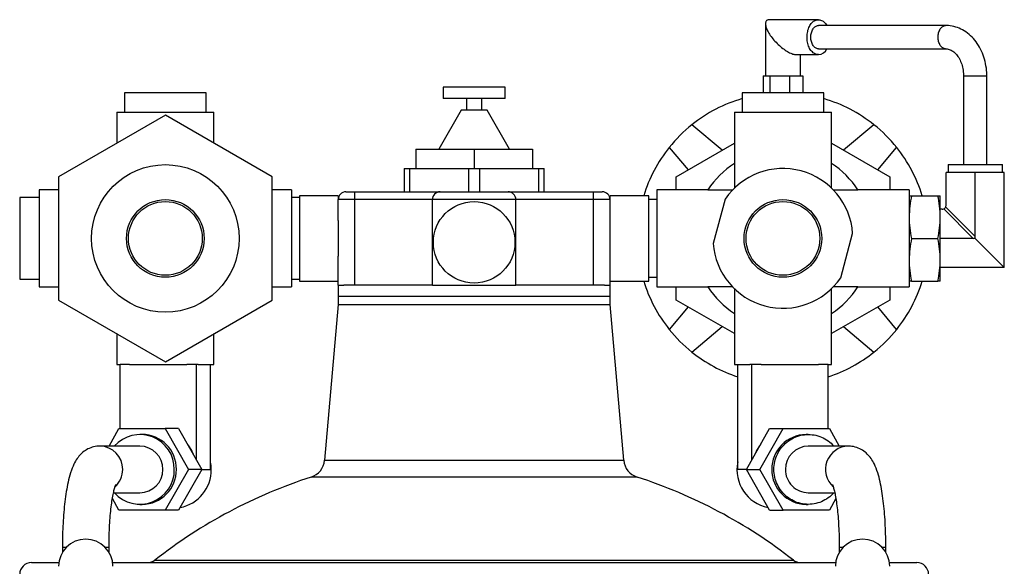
# Model space of a CAD drawing. Extents: x 51 to 797, y -330 to 512.
# Tile 3 of 4: x 109 to 362, y 371 to 512. Entities that reach past the tile are written whole.
import ezdxf

# ---------------------------------------------------------------- set-up
doc = ezdxf.new("R2010")
doc.units = 0
doc.layers.get('0').update_dxf_attribs({"linetype": 'CONTINUOUS'})

msp = doc.modelspace()

# ---------------------------------------------------------------- linework, layer by layer
at = {"color": 7, "linetype": 'CONTINUOUS'}
for p, q in [((300.52, 510.75), (300.52, 497.33)), ((314.14, 511.83), (301.59, 511.83)), ((346.91, 510.33), (314.14, 510.33)), ((308.44, 502.83), (314.14, 502.83)), ((309.52, 497.33), (309.52, 502.83)), ((314.14, 504.33), (346.91, 504.33)), ((299.91, 497.33), (300.78, 497.33)), ((299.91, 497.33), (299.91, 492.99)), ((300.78, 497.33), (301.64, 497.33)), ((301.64, 497.33), (304.2, 497.33)), ((301.64, 497.33), (301.64, 492.99)), ((304.2, 497.33), (306.75, 497.33)), ((306.75, 497.33), (306.75, 492.99)), ((306.75, 497.33), (308.44, 497.33)), ((308.44, 497.33), (310.13, 497.33)), ((310.13, 497.33), (310.13, 492.99)), ((351.52, 497.33), (351.52, 474.49)), ((357.52, 474.49), (357.52, 497.33)), ((217.52, 494.49), (217.52, 491.49)), ((225.52, 494.49), (217.52, 494.49)), ((233.52, 494.49), (225.52, 494.49)), ((233.52, 491.49), (233.52, 494.49)), ((135.52, 492.99), (135.52, 487.99)), ((156.52, 492.99), (135.52, 492.99)), ((156.52, 487.99), (156.52, 492.99)), ((294.52, 492.99), (294.52, 487.99)), ((315.52, 492.99), (294.52, 492.99)), ((315.52, 487.99), (315.52, 492.99)), ((225.52, 491.49), (217.52, 491.49)), ((223.52, 491.49), (223.52, 488.49)), ((233.52, 491.49), (225.52, 491.49)), ((227.52, 488.49), (227.52, 491.49)), ((146.02, 487.25), (118.52, 471.37)), ((133.52, 487.99), (133.52, 480.03)), ((133.52, 487.99), (158.52, 487.99)), ((173.52, 471.37), (146.02, 487.25)), ((158.52, 480.03), (158.52, 487.99)), ((222.18, 488.49), (216.4, 478.49)), ((225.52, 488.49), (222.18, 488.49)), ((228.86, 488.49), (225.52, 488.49)), ((234.63, 478.49), (228.86, 488.49)), ((292.52, 487.99), (292.52, 474.8)), ((292.52, 487.99), (317.52, 487.99)), ((317.52, 474.8), (317.52, 487.99)), ((289.4, 478.23), (281.59, 484.78)), ((328.44, 484.78), (320.64, 478.23)), ((277.52, 471.37), (292.52, 480.03)), ((317.52, 480.03), (332.52, 471.37)), ((210.52, 478.49), (210.52, 473.49)), ((210.52, 478.49), (225.52, 478.49)), ((225.52, 478.49), (225.52, 473.49)), ((225.52, 478.49), (240.52, 478.49)), ((240.52, 478.49), (240.52, 473.49)), ((275.73, 478.92), (280.58, 473.14)), ((329.45, 473.14), (334.3, 478.92)), ((292.52, 474.8), (292.52, 468.45)), ((317.52, 468.45), (317.52, 474.8)), ((347.52, 474.49), (347.52, 472.49)), ((347.52, 474.49), (361.52, 474.49)), ((361.52, 472.49), (361.52, 474.49)), ((207.52, 473.49), (207.52, 467.49)), ((207.52, 473.49), (208.97, 473.49)), ((208.97, 467.49), (208.97, 473.49)), ((208.97, 473.49), (224.07, 473.49)), ((224.07, 473.49), (224.07, 467.49)), ((224.07, 473.49), (226.97, 473.49)), ((226.97, 467.49), (226.97, 473.49)), ((226.97, 473.49), (242.07, 473.49)), ((242.07, 473.49), (242.07, 467.49)), ((242.07, 473.49), (243.52, 473.49)), ((243.52, 467.49), (243.52, 473.49)), ((347.02, 463.99), (347.02, 472.49)), ((354.52, 472.49), (347.02, 472.49)), ((354.52, 455.99), (354.52, 472.49)), ((362.02, 472.49), (354.52, 472.49)), ((362.02, 447.99), (362.02, 472.49)), ((118.52, 471.37), (118.52, 439.62)), ((173.52, 439.62), (173.52, 471.37)), ((277.52, 467.99), (277.52, 471.37)), ((332.52, 471.37), (332.52, 467.99)), ((118.52, 467.99), (113.52, 467.99)), ((113.52, 467.99), (113.52, 442.99)), ((178.52, 467.99), (173.52, 467.99)), ((178.52, 467.99), (178.52, 442.99)), ((190.52, 466.49), (180.52, 466.49)), ((180.52, 466.49), (180.52, 455.49)), ((190.52, 466.49), (190.52, 465.49)), ((192.52, 467.49), (194.77, 467.49)), ((194.77, 467.49), (216.77, 467.49)), ((216.77, 467.49), (234.27, 467.49)), ((234.27, 467.49), (256.27, 467.49)), ((256.27, 467.49), (258.52, 467.49)), ((270.52, 466.49), (260.52, 466.49)), ((260.52, 465.49), (260.52, 466.49)), ((270.52, 444.49), (270.52, 466.49)), ((285.71, 467.99), (272.52, 467.99)), ((272.52, 467.99), (272.52, 442.99)), ((285.71, 467.99), (292.06, 467.99)), ((317.97, 467.99), (324.32, 467.99)), ((337.52, 467.99), (324.32, 467.99)), ((337.52, 467.99), (337.52, 442.99)), ((337.52, 466.49), (338.14, 466.49)), ((338.14, 466.49), (344.9, 466.49)), ((344.9, 466.49), (345.52, 466.49)), ((345.52, 460.99), (345.52, 466.49)), ((113.52, 465.99), (108.52, 465.99)), ((108.52, 465.99), (108.52, 444.99)), ((180.52, 465.99), (178.52, 465.99)), ((190.52, 460.08), (190.52, 465.49)), ((214.77, 443.49), (214.77, 465.49)), ((236.27, 443.49), (236.27, 465.49)), ((260.52, 460.08), (260.52, 465.49)), ((272.52, 465.49), (270.52, 465.49)), ((290.14, 465.62), (287.06, 454.2)), ((346.02, 462.99), (345.52, 462.99)), ((190.52, 460.08), (190.52, 450.91)), ((260.52, 450.91), (260.52, 460.08)), ((345.52, 449.99), (345.52, 460.99)), ((319.9, 445.36), (322.97, 456.79)), ((180.52, 455.49), (180.52, 444.49)), ((338.14, 455.49), (344.9, 455.49)), ((354.02, 455.49), (345.52, 455.49)), ((354.45, 455.56), (362.02, 447.99)), ((190.52, 443.49), (190.52, 450.91)), ((260.52, 443.49), (260.52, 450.91)), ((345.52, 444.49), (345.52, 449.99)), ((362.02, 447.99), (345.52, 447.99)), ((108.52, 444.99), (113.52, 444.99)), ((178.52, 444.99), (180.52, 444.99)), ((180.52, 444.49), (190.52, 444.49)), ((260.52, 444.49), (270.52, 444.49)), ((270.52, 445.49), (272.52, 445.49)), ((338.14, 444.49), (337.52, 444.49)), ((338.14, 444.49), (344.9, 444.49)), ((345.52, 444.49), (344.9, 444.49)), ((113.52, 442.99), (118.52, 442.99)), ((173.52, 442.99), (178.52, 442.99)), ((190.52, 443.49), (190.52, 440.49)), ((190.52, 443.49), (191.98, 443.49)), ((214.77, 443.49), (191.98, 443.49)), ((214.77, 443.49), (236.27, 443.49)), ((259.06, 443.49), (236.27, 443.49)), ((259.06, 443.49), (260.52, 443.49)), ((260.52, 440.49), (260.52, 443.49)), ((272.52, 442.99), (285.71, 442.99)), ((277.52, 439.62), (277.52, 442.99)), ((292.06, 442.99), (285.71, 442.99)), ((292.52, 442.54), (292.52, 436.19)), ((317.52, 436.19), (317.52, 442.54)), ((324.32, 442.99), (317.97, 442.99)), ((324.32, 442.99), (337.52, 442.99)), ((332.52, 442.99), (332.52, 439.62)), ((118.52, 439.62), (146.02, 423.74)), ((146.02, 423.74), (173.52, 439.62)), ((190.52, 440.49), (190.52, 438.49)), ((260.52, 438.49), (260.52, 440.49)), ((292.52, 430.96), (277.52, 439.62)), ((332.52, 439.62), (317.52, 430.96)), ((190.52, 438.49), (187, 398.34)), ((190.52, 438.49), (260.52, 438.49)), ((264.03, 398.34), (260.52, 438.49)), ((280.58, 437.85), (275.73, 432.07)), ((292.52, 436.19), (292.52, 422.99)), ((317.52, 422.99), (317.52, 436.19)), ((334.3, 432.07), (329.45, 437.85)), ((133.52, 430.96), (133.52, 422.99)), ((158.52, 422.99), (158.52, 430.96)), ((281.59, 426.21), (289.4, 432.76)), ((320.64, 432.76), (328.44, 426.21)), ((133.52, 422.99), (134.37, 422.99)), ((134.37, 406.49), (134.37, 422.99)), ((136.83, 422.99), (134.37, 422.99)), ((136.83, 422.99), (151.58, 422.99)), ((154.03, 422.99), (151.58, 422.99)), ((154.49, 422.99), (154.03, 422.99)), ((154.03, 398.39), (154.03, 422.99)), ((154.49, 422.99), (158.52, 422.99)), ((157.67, 395.99), (157.67, 422.99)), ((292.52, 422.99), (296.54, 422.99)), ((293.37, 395.99), (293.37, 422.99)), ((297, 422.99), (296.54, 422.99)), ((297, 398.39), (297, 422.99)), ((299.46, 422.99), (297, 422.99)), ((299.46, 422.99), (314.21, 422.99)), ((316.67, 422.99), (314.21, 422.99)), ((316.67, 422.99), (317.52, 422.99)), ((316.67, 406.49), (316.67, 422.99)), ((131.51, 401.99), (134.06, 406.49)), ((134.06, 406.49), (145.98, 406.49)), ((149.44, 406.49), (145.98, 406.49)), ((145.98, 406.49), (151.95, 395.99)), ((149.44, 406.49), (155.4, 395.99)), ((295.64, 395.99), (301.6, 406.49)), ((299.09, 395.99), (305.05, 406.49)), ((301.6, 406.49), (305.05, 406.49)), ((305.05, 406.49), (316.97, 406.49)), ((316.97, 406.49), (319.53, 401.99)), ((140.02, 404.99), (139.48, 404.99)), ((311.55, 404.99), (311.01, 404.99)), ((139.48, 401.99), (129.15, 401.99)), ((321.88, 401.99), (311.55, 401.99)), ((151.95, 395.99), (145.98, 385.49)), ((155.4, 395.99), (149.44, 385.49)), ((155.4, 395.99), (151.95, 395.99)), ((301.6, 385.49), (295.64, 395.99)), ((295.64, 395.99), (299.09, 395.99)), ((305.05, 385.49), (299.09, 395.99)), ((134.06, 385.49), (132.38, 388.46)), ((132.67, 389.99), (139.48, 389.99)), ((311.55, 389.99), (318.37, 389.99)), ((318.65, 388.46), (316.97, 385.49)), ((145.98, 385.49), (134.06, 385.49)), ((139.48, 386.99), (140.02, 386.99)), ((149.44, 385.49), (145.98, 385.49)), ((301.6, 385.49), (305.05, 385.49)), ((316.97, 385.49), (305.05, 385.49)), ((311.01, 386.99), (311.55, 386.99)), ((119.52, 375.99), (119.52, 374.64)), ((131.52, 374.64), (131.52, 375.99)), ((319.52, 375.99), (319.52, 374.64)), ((331.52, 374.64), (331.52, 375.99)), ((111.52, 371.99), (118.58, 371.99)), ((132.45, 371.99), (318.58, 371.99)), ((332.45, 371.99), (339.52, 371.99))]:
    msp.add_line(p, q, dxfattribs=at)
at = {"color": 8, "linetype": 'CONTINUOUS'}
for p, q in [((351.52, 497.33), (357.52, 497.33)), ((194.77, 465.49), (194.77, 467.49)), ((256.27, 465.49), (256.27, 467.49)), ((194.77, 465.49), (190.52, 465.49)), ((194.77, 443.49), (194.77, 465.49)), ((214.77, 465.49), (194.77, 465.49)), ((236.27, 465.49), (214.77, 465.49)), ((256.27, 465.49), (236.27, 465.49)), ((256.27, 443.49), (256.27, 465.49)), ((260.52, 465.49), (256.27, 465.49)), ((354.02, 455.49), (346.43, 463.08)), ((346.93, 463.58), (354.52, 455.99)), ((260.52, 440.49), (190.52, 440.49)), ((187, 398.34), (264.03, 398.34)), ((155.4, 395.99), (157.67, 395.99)), ((295.64, 395.99), (293.37, 395.99)), ((267.47, 394.02), (183.56, 394.02)), ((119.52, 375.99), (120.58, 375.99)), ((130.45, 375.99), (131.42, 375.99)), ((131.42, 375.99), (131.52, 375.99)), ((319.52, 375.99), (320.58, 375.99)), ((330.45, 375.99), (331.52, 375.99)), ((143.33, 372.63), (307.71, 372.63))]:
    msp.add_line(p, q, dxfattribs=at)
at = {"color": 7, "linetype": 'CONTINUOUS', "flags": 128}
for points in [[(301.59, 511.83), (301.41, 511.82), (301.23, 511.79), (301.08, 511.74), (300.94, 511.67), (300.82, 511.58), (300.72, 511.47), (300.64, 511.35), (300.58, 511.2), (300.54, 511.04), (300.52, 510.86), (300.52, 510.67), (300.54, 510.46), (300.58, 510.23), (300.63, 510), (300.71, 509.75), (300.81, 509.49), (300.93, 509.22), (301.06, 508.95), (301.21, 508.66), (301.38, 508.37), (301.57, 508.08), (301.77, 507.78), (301.98, 507.48), (302.21, 507.18), (302.45, 506.88), (302.71, 506.58), (302.97, 506.29), (303.24, 506), (303.52, 505.71), (303.81, 505.44), (304.1, 505.17), (304.4, 504.91), (304.69, 504.66), (305, 504.42), (305.3, 504.2), (305.6, 503.99), (305.89, 503.8), (306.19, 503.62), (306.47, 503.46), (306.75, 503.31), (307.03, 503.19), (307.29, 503.08), (307.55, 502.99), (307.79, 502.92), (308.02, 502.87), (308.24, 502.84), (308.44, 502.83)], [(314.14, 502.83), (313.91, 502.84), (313.68, 502.89), (313.45, 502.96), (313.23, 503.06), (313.01, 503.18), (312.8, 503.33), (312.6, 503.51), (312.41, 503.71), (312.23, 503.93), (312.06, 504.18), (311.9, 504.44), (311.76, 504.73), (311.63, 505.03), (311.52, 505.34), (311.43, 505.67), (311.35, 506.01), (311.29, 506.35), (311.25, 506.7), (311.23, 507.06), (311.22, 507.42), (311.24, 507.78), (311.27, 508.13), (311.32, 508.48), (311.39, 508.82), (311.47, 509.15), (311.58, 509.48), (311.69, 509.78), (311.83, 510.07), (311.98, 510.35), (312.14, 510.6), (312.32, 510.84), (312.5, 511.05), (312.7, 511.24), (312.91, 511.41), (313.12, 511.54), (313.34, 511.66), (313.57, 511.74), (313.8, 511.8), (314.03, 511.83), (314.26, 511.83), (314.49, 511.8), (314.72, 511.74), (314.95, 511.66), (315.17, 511.54), (315.38, 511.41), (315.59, 511.24), (315.79, 511.05), (315.97, 510.84), (316.15, 510.6), (316.31, 510.35), (316.32, 510.33)], [(314.14, 504.33), (313.95, 504.34), (313.76, 504.39), (313.58, 504.46), (313.4, 504.56), (313.23, 504.68), (313.06, 504.83), (312.91, 505.01), (312.77, 505.21), (312.64, 505.43), (312.52, 505.66), (312.43, 505.92), (312.34, 506.18), (312.28, 506.46), (312.23, 506.74), (312.21, 507.04), (312.2, 507.33), (312.21, 507.62), (312.23, 507.91), (312.28, 508.2), (312.34, 508.48), (312.43, 508.74), (312.52, 509), (312.64, 509.23), (312.77, 509.45), (312.91, 509.65), (313.06, 509.82), (313.23, 509.98), (313.4, 510.1), (313.58, 510.2), (313.76, 510.27), (313.95, 510.31), (314.14, 510.33)], [(357.52, 497.33), (357.51, 497.65), (357.49, 498.23), (357.45, 498.81), (357.39, 499.38), (357.3, 499.95), (357.2, 500.52), (357.07, 501.08), (356.93, 501.63), (356.76, 502.18), (356.58, 502.71), (356.37, 503.24), (356.15, 503.75), (355.9, 504.25), (355.64, 504.74), (355.36, 505.22), (355.07, 505.67), (354.75, 506.11), (354.42, 506.54), (354.08, 506.94), (353.72, 507.33), (353.34, 507.69), (352.96, 508.04), (352.56, 508.36), (352.15, 508.66), (351.72, 508.93), (351.29, 509.18), (350.85, 509.41), (350.41, 509.61), (349.95, 509.79), (349.5, 509.94), (349.03, 510.07), (348.57, 510.17), (348.1, 510.25), (347.63, 510.3), (347.15, 510.33), (346.91, 510.33)], [(346.91, 504.33), (347.01, 504.33), (347.27, 504.31), (347.54, 504.26), (347.8, 504.19), (348.05, 504.09), (348.3, 503.98), (348.55, 503.84), (348.78, 503.69), (349.01, 503.51), (349.24, 503.31), (349.46, 503.1), (349.67, 502.86), (349.88, 502.61), (350.08, 502.34), (350.27, 502.05), (350.44, 501.75), (350.61, 501.42), (350.77, 501.09), (350.91, 500.74), (351.04, 500.37), (351.15, 500), (351.25, 499.61), (351.34, 499.22), (351.41, 498.82), (351.46, 498.41), (351.49, 498), (351.51, 497.58), (351.52, 497.33)], [(318.15, 389.99), (317.81, 389.63), (317.45, 389.28), (317.07, 388.96), (316.68, 388.65), (316.26, 388.37), (315.84, 388.12), (315.39, 387.89), (314.94, 387.68), (314.48, 387.5), (314, 387.35), (313.52, 387.22), (313.04, 387.12), (312.55, 387.05), (312.05, 387.01), (311.55, 386.99), (311.06, 387.01), (310.56, 387.05), (310.07, 387.12), (309.59, 387.22), (309.1, 387.35), (308.63, 387.5), (308.17, 387.68), (307.71, 387.89), (307.27, 388.12), (306.85, 388.37), (306.43, 388.65), (306.04, 388.96), (305.66, 389.28), (305.3, 389.63), (304.96, 390), (304.64, 390.38), (304.34, 390.79), (304.06, 391.21), (303.81, 391.64), (303.58, 392.09), (303.38, 392.55), (303.2, 393.02), (303.05, 393.5), (302.93, 393.99), (302.83, 394.49), (302.76, 394.99), (302.72, 395.49), (302.7, 395.99), (302.72, 396.5), (302.76, 397), (302.83, 397.5), (302.93, 398), (303.05, 398.49), (303.2, 398.97), (303.38, 399.44), (303.58, 399.9), (303.81, 400.35), (304.06, 400.78), (304.34, 401.2), (304.64, 401.61), (304.96, 401.99), (305.3, 402.36), (305.66, 402.71), (306.04, 403.03), (306.43, 403.33), (306.85, 403.62), (307.27, 403.87), (307.71, 404.1), (308.17, 404.31), (308.63, 404.49), (309.1, 404.64), (309.59, 404.77), (310.07, 404.87), (310.56, 404.94), (311.06, 404.98), (311.55, 404.99), (312.05, 404.98), (312.55, 404.94), (313.04, 404.87), (313.52, 404.77), (314, 404.64), (314.48, 404.49), (314.94, 404.31), (315.39, 404.1), (315.84, 403.87), (316.26, 403.62), (316.68, 403.33), (317.07, 403.03), (317.45, 402.71), (317.81, 402.36), (318.15, 401.99)], [(129.15, 401.99), (128.76, 401.98), (128.35, 401.95), (127.95, 401.89), (127.56, 401.8), (127.17, 401.7), (126.8, 401.57), (126.44, 401.42), (126.08, 401.25), (125.75, 401.07), (125.42, 400.87), (125.11, 400.65), (124.81, 400.42), (124.53, 400.18), (124.26, 399.92), (124.01, 399.65), (123.76, 399.37), (123.53, 399.08), (123.3, 398.77), (123.09, 398.44), (122.87, 398.09), (122.67, 397.72), (122.46, 397.3), (122.25, 396.84), (122.03, 396.33), (121.82, 395.76), (121.62, 395.15), (121.44, 394.54), (121.27, 393.93), (121.12, 393.33), (120.98, 392.72), (120.85, 392.12), (120.73, 391.5), (120.62, 390.89), (120.51, 390.26), (120.42, 389.63), (120.32, 388.98), (120.24, 388.33), (120.15, 387.67), (120.08, 387), (120, 386.32), (119.94, 385.63), (119.88, 384.94), (119.82, 384.23), (119.77, 383.52), (119.72, 382.81), (119.68, 382.08), (119.64, 381.35), (119.61, 380.62), (119.58, 379.88), (119.56, 379.14), (119.54, 378.39), (119.53, 377.65), (119.52, 376.9), (119.52, 376.19), (119.52, 375.99)], [(331.52, 375.99), (331.52, 376.39), (331.51, 377.14), (331.5, 377.89), (331.49, 378.63), (331.47, 379.37), (331.44, 380.11), (331.41, 380.85), (331.38, 381.58), (331.34, 382.31), (331.3, 383.03), (331.25, 383.74), (331.2, 384.45), (331.14, 385.14), (331.08, 385.83), (331.01, 386.52), (330.94, 387.19), (330.86, 387.85), (330.78, 388.5), (330.69, 389.15), (330.59, 389.78), (330.5, 390.4), (330.39, 391.02), (330.28, 391.62), (330.16, 392.21), (330.04, 392.8), (329.9, 393.38), (329.76, 393.96), (329.6, 394.53), (329.43, 395.11), (329.23, 395.69), (329.02, 396.28), (328.8, 396.82), (328.58, 397.3), (328.36, 397.73), (328.14, 398.12), (327.92, 398.48), (327.7, 398.81), (327.47, 399.12), (327.23, 399.42), (326.99, 399.7), (326.73, 399.96), (326.46, 400.22), (326.17, 400.46), (325.88, 400.68), (325.53, 400.92), (325.17, 401.13), (324.8, 401.33), (324.42, 401.5), (324.02, 401.64), (323.62, 401.76), (323.21, 401.86), (322.8, 401.93), (322.39, 401.98), (322, 401.99), (321.88, 401.99)], [(131.52, 375.99), (131.52, 376.35), (131.52, 377.02), (131.53, 377.69), (131.54, 378.36), (131.56, 379.02), (131.58, 379.68), (131.61, 380.34), (131.64, 380.99), (131.67, 381.62), (131.71, 382.25), (131.75, 382.87), (131.8, 383.48), (131.85, 384.08), (131.9, 384.66), (131.96, 385.23), (132.01, 385.78), (132.08, 386.32), (132.14, 386.83), (132.21, 387.33), (132.28, 387.81), (132.35, 388.27), (132.42, 388.71), (132.49, 389.12), (132.57, 389.51), (132.64, 389.88), (132.72, 390.22), (132.79, 390.53), (132.86, 390.82), (132.93, 391.08), (132.99, 391.31), (133.05, 391.51), (133.11, 391.68), (133.16, 391.82), (133.2, 391.93), (133.23, 392.02), (133.26, 392.07), (133.27, 392.1), (133.27, 392.11)], [(317.76, 392.11), (317.76, 392.1), (317.78, 392.07), (317.8, 392.01), (317.83, 391.94), (317.87, 391.83), (317.92, 391.7), (317.97, 391.55), (318.02, 391.36), (318.08, 391.15), (318.15, 390.91), (318.22, 390.65), (318.29, 390.35), (318.36, 390.03), (318.43, 389.69), (318.5, 389.32), (318.57, 388.93), (318.65, 388.51), (318.72, 388.07), (318.79, 387.6), (318.85, 387.12), (318.92, 386.62), (318.98, 386.1), (319.04, 385.56), (319.1, 385), (319.15, 384.43), (319.21, 383.85), (319.25, 383.25), (319.3, 382.64), (319.34, 382.02), (319.37, 381.39), (319.41, 380.75), (319.43, 380.1), (319.46, 379.44), (319.48, 378.78), (319.49, 378.12), (319.51, 377.45), (319.51, 376.78), (319.52, 376.14), (319.52, 375.99)]]:
    msp.add_lwpolyline(points, dxfattribs=at)
at = {"color": 8, "linetype": 'CONTINUOUS', "flags": 128}
msp.add_lwpolyline([(346.91, 504.33), (346.72, 504.34), (346.53, 504.39), (346.35, 504.46), (346.17, 504.56), (345.99, 504.68), (345.83, 504.83), (345.67, 505.01), (345.53, 505.21), (345.4, 505.43), (345.29, 505.66), (345.19, 505.92), (345.11, 506.18), (345.05, 506.46), (345, 506.74), (344.97, 507.04), (344.96, 507.33), (344.97, 507.62), (345, 507.91), (345.05, 508.2), (345.11, 508.48), (345.19, 508.74), (345.29, 509), (345.4, 509.23), (345.53, 509.45), (345.67, 509.65), (345.83, 509.82), (345.99, 509.98), (346.17, 510.1), (346.35, 510.2), (346.53, 510.27), (346.72, 510.31), (346.91, 510.33)], dxfattribs=at)
at = {"color": 7, "linetype": 'CONTINUOUS'}
for centre, radius in [((146.02, 455.49), 19), ((146.02, 455.49), 10), ((146.02, 455.49), 9.5), ((225.52, 454.49), 10.5), ((305.02, 455.49), 10), ((305.02, 455.49), 9.5)]:
    msp.add_circle(centre, radius, dxfattribs=at)
for centre, radius, start, end in [((313.95, 505.45), 2.63, 274.3304, 334.7929), ((305.02, 455.49), 37.5, 106.2602, 128.6561), ((305.02, 455.49), 37.5, 51.3439, 73.7398), ((305.02, 455.49), 37.5, 128.6561, 141.3439), ((305.02, 455.49), 37.5, 38.6561, 51.3439), ((305.02, 455.49), 37.5, 141.3439, 162.9424), ((305.02, 455.49), 37.5, 17.0576, 38.6561), ((305.02, 455.49), 23, 122.9207, 147.0793), ((305.02, 455.49), 23, 32.9207, 57.0793), ((305.02, 455.49), 18, 4.1282, 145.7519), ((192.52, 465.49), 2, 89.9997, 180.0004), ((216.77, 465.49), 2, 89.9997, 180.0004), ((234.27, 465.49), 2, 359.9996, 90.0003), ((258.52, 465.49), 2, 359.9998, 90.0001), ((364.07, 460.79), 26.55, 167.592, 179.5577), ((318.98, 460.79), 26.54, 0.4394, 12.4109), ((346.02, 463.99), 1, 335.7042, 359.9997), ((346.02, 463.99), 1, 269.9985, 294.2996), ((346.02, 463.99), 1, 294.2934, 335.7058), ((364.05, 461.2), 26.54, 180.4394, 192.4109), ((318.97, 461.2), 26.55, 347.592, 359.5577), ((305.02, 455.49), 18, 184.1282, 325.7519), ((364.07, 449.79), 26.55, 167.5921, 179.5577), ((318.98, 449.79), 26.54, 0.4394, 12.4108), ((354.03, 456.88), 1.38, 269.2843, 287.5893), ((353.13, 455.98), 1.38, 342.4107, 0.7157), ((364.05, 450.2), 26.54, 180.4394, 192.4109), ((318.97, 450.2), 26.55, 347.5921, 359.5577), ((305.02, 455.49), 37.5, 197.0576, 218.6561), ((305.02, 455.49), 37.5, 321.3439, 342.9424), ((305.02, 455.49), 23, 212.9207, 237.0793), ((305.02, 455.49), 23, 302.9207, 327.0793), ((305.02, 455.49), 37.5, 218.6561, 231.3439), ((305.02, 455.49), 37.5, 308.6561, 321.3439), ((305.02, 455.49), 37.5, 231.3439, 251.9009), ((305.02, 455.49), 37.5, 288.0991, 308.6561), ((139.49, 396.13), 8.84, 359.1063, 138.4388), ((139.95, 396.07), 8.93, 359.5236, 89.5156), ((311.13, 395.99), 9, 90.7731, 269.2269), ((139.4, 395.99), 6, 270.7529, 89.2471), ((143.99, 396.04), 10.04, 20.0742, 39.0971), ((307.05, 396.03), 10.05, 140.9102, 159.9185), ((311.61, 396.04), 5.95, 90.5011, 180.4598), ((182.02, 398.78), 5, 287.9002, 355), ((269.01, 398.78), 5, 185, 252.0998), ((139.5, 395.85), 8.83, 221.5316, 0.9233), ((139.95, 395.92), 8.93, 270.4844, 0.4763), ((147.9, 395.93), 9.95, 281.1051, 0.3906), ((147.68, 396), 10.16, 359.9987, 10.8477), ((303.17, 395.96), 9.99, 168.7716, 258.7564), ((311.6, 395.94), 5.95, 179.496, 269.5433), ((223.52, 270.31), 130, 107.9002, 128.087), ((227.52, 270.31), 130, 51.913, 72.0998), ((125.52, 371.03), 7, 90, 180), ((125.52, 371.03), 7, 0, 90), ((325.52, 371.03), 7, 90, 180), ((325.52, 371.03), 7, 0, 90), ((111.52, 368.99), 3, 90, 180), ((141.47, 374.99), 3, 270, 308.087), ((309.56, 374.99), 3, 231.913, 270), ((339.52, 368.99), 3, 0, 90)]:
    msp.add_arc(centre, radius, start, end, dxfattribs=at)
at = {"color": 8, "linetype": 'CONTINUOUS'}
for centre, radius, start, end in [((129.1, 396.04), 5.95, 359.5402, 89.5067), ((321.98, 395.98), 6.01, 90.8955, 228.2051), ((129.01, 395.98), 6.04, 312.1212, 0.1117)]:
    msp.add_arc(centre, radius, start, end, dxfattribs=at)

doc.saveas('drawing.dxf')
